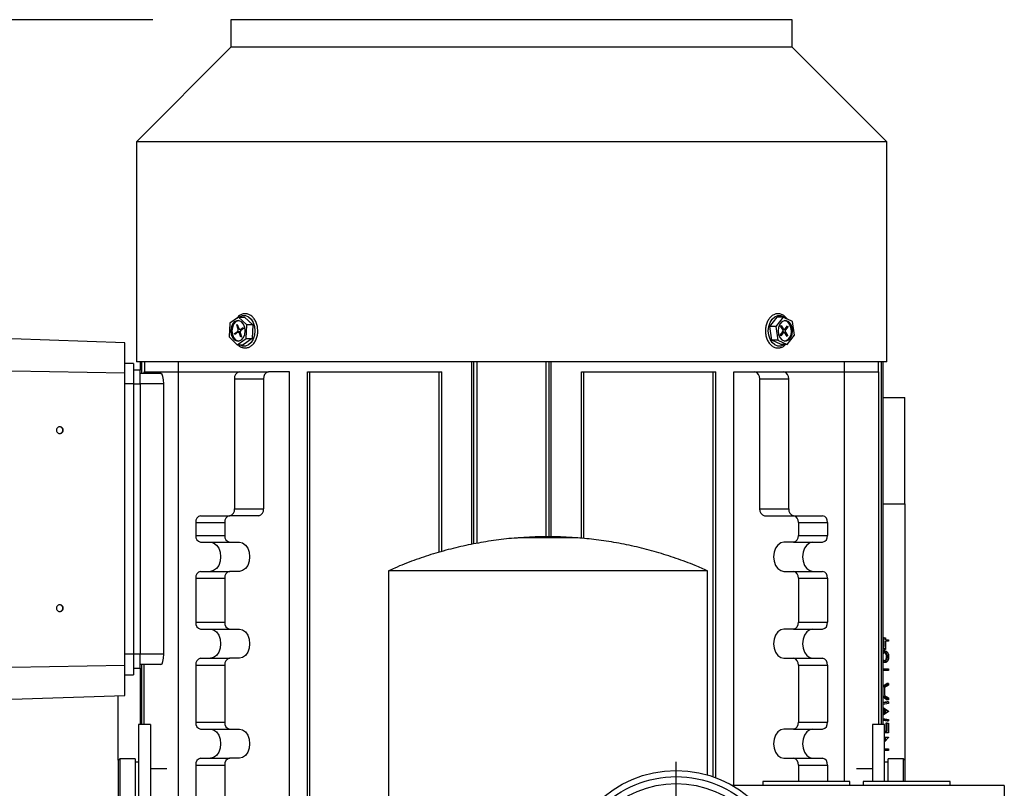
# Model space of a CAD drawing. Header units: inches. Extents: x 4 to 194, y 4 to 148.
# Tile 18 of 88: x 36 to 47, y 97 to 106. Entities that reach past the tile are written whole.
import ezdxf

# ---------------------------------------------------------------- set-up
doc = ezdxf.new("R2010")
doc.units = ezdxf.units.IN
doc.header["$LTSCALE"] = 18
doc.header["$MEASUREMENT"] = 0
doc.linetypes.add('CENTERX2', pattern=[0.8, 0.5, -0.1, 0.1, -0.1])
doc.layers.add('CENTER', color=40, linetype='CENTERX2')
doc.layers.add('DIMENSIONS', color=140, linetype='Continuous', lineweight=25)
doc.styles.add('SLDTEXTSTYLE0', font='TXT', dxfattribs={"width": 0.7})
doc.dimstyles.new('SLDDIMSTYLE1', dxfattribs={"dimtxt": 1.529297, "dimasz": 2.34, "dimexe": 0, "dimexo": 0.0625, "dimgap": 0.382324, "dimtad": 0, "dimtih": 1, "dimtoh": 1, "dimrnd": 1e-09, "dimzin": 12, "dimdsep": 46, "dimtxsty": 'SLDTEXTSTYLE0', "dimsah": 1, "dimcen": 0.09, "dimadec": 0, "dimazin": 3, "dimtfac": 1, "dimtofl": 0, "dimtmove": 0, "dimatfit": 3, "dimfxl": 0, "dimfrac": 2, "dimtolj": 1, "dimtzin": 12, "dimarcsym": 0})

# ---------------------------------------------------------------- blocks, each defined once
blk = doc.blocks.new('_D_1')
at = {"layer": 'DIMENSIONS'}
for p, q in [((37.17, 106.236), (21.167, 106.236)), ((23.417, 106.236), (23.417, 93.301)), ((20.509, 90.528), (19.995, 90.528)), ((19.995, 90.528), (19.995, 88.098)), ((26.326, 90.528), (26.839, 90.528)), ((26.839, 90.528), (26.839, 88.098)), ((19.995, 88.098), (20.509, 88.098)), ((26.839, 88.098), (26.326, 88.098)), ((23.417, 75.304), (23.417, 87.755)), ((31.336, 75.304), (21.167, 75.304))]:
    blk.add_line(p, q, dxfattribs=at)
for points in [[(23.417, 106.236), (23.057, 103.896), (23.777, 103.896)], [(23.417, 75.304), (23.777, 77.644), (23.057, 77.644)]]:
    blk.add_solid(points, dxfattribs=at)
at = {"layer": 'DIMENSIONS', "char_height": 1.5, "attachment_point": 1, "style": 'SLDTEXTSTYLE0'}
for s, insert in [('30.93', (20.509, 92.804)), ('785.7', (20.509, 90.031))]:
    blk.add_mtext(s, dxfattribs=dict(at, insert=insert))
blk = doc.blocks.new('SW_CENTERMARKSYMBOL_6')
at = {"layer": 'CENTER', "color": 0}
for p, q in [((0, 0.2), (0, 1.4)), ((-0.2, 0), (-1.4, 0)), ((0, 0), (-0.1, 0)), ((0, 0), (0, 0.1)), ((0, 0), (0, -0.1)), ((0, 0), (0.1, 0)), ((0.2, 0), (1.4, 0)), ((0, -0.2), (0, -1.4))]:
    blk.add_line(p, q, dxfattribs=at)

msp = doc.modelspace()

# ---------------------------------------------------------------- linework, layer by layer
for p, q in [((38.07, 106.236), (38.07, 105.918)), ((41.299, 106.236), (38.07, 106.236)), ((44.527, 106.236), (41.299, 106.236)), ((44.527, 105.918), (44.527, 106.236)), ((38.07, 105.918), (36.984, 104.832)), ((41.299, 105.918), (38.07, 105.918)), ((44.527, 105.918), (41.299, 105.918)), ((45.614, 104.832), (44.527, 105.918)), ((36.984, 104.832), (36.984, 102.299)), ((41.299, 104.832), (36.984, 104.832)), ((45.614, 104.832), (41.299, 104.832)), ((45.614, 102.299), (45.614, 104.832)), ((38.057, 102.746), (38.049, 102.587)), ((38.158, 102.816), (38.057, 102.746)), ((38.158, 102.816), (38.227, 102.816)), ((38.251, 102.727), (38.158, 102.816)), ((38.227, 102.816), (38.321, 102.727)), ((44.271, 102.707), (44.355, 102.813)), ((44.424, 102.813), (44.34, 102.707)), ((44.424, 102.813), (44.355, 102.813)), ((44.531, 102.763), (44.424, 102.813)), ((44.554, 102.607), (44.531, 102.763)), ((38.112, 102.628), (38.146, 102.651)), ((38.116, 102.617), (38.112, 102.628)), ((38.112, 102.628), (38.131, 102.628)), ((38.15, 102.641), (38.116, 102.617)), ((38.136, 102.725), (38.143, 102.73)), ((38.152, 102.677), (38.136, 102.725)), ((38.136, 102.725), (38.145, 102.725)), ((38.143, 102.73), (38.16, 102.683)), ((38.146, 102.651), (38.175, 102.651)), ((38.162, 102.677), (38.152, 102.677)), ((38.175, 102.643), (38.156, 102.643)), ((38.185, 102.584), (38.168, 102.632)), ((38.168, 102.632), (38.178, 102.632)), ((38.172, 102.672), (38.195, 102.672)), ((38.176, 102.637), (38.192, 102.589)), ((38.179, 102.674), (38.212, 102.697)), ((38.197, 102.674), (38.179, 102.674)), ((38.216, 102.686), (38.182, 102.663)), ((38.212, 102.697), (38.216, 102.686)), ((38.244, 102.568), (38.251, 102.727)), ((38.321, 102.727), (38.251, 102.727)), ((38.321, 102.727), (38.313, 102.568)), ((44.294, 102.551), (44.271, 102.707)), ((44.34, 102.707), (44.271, 102.707)), ((44.34, 102.707), (44.363, 102.551)), ((44.389, 102.609), (44.417, 102.644)), ((44.393, 102.712), (44.399, 102.72)), ((44.418, 102.672), (44.393, 102.712)), ((44.423, 102.636), (44.395, 102.6)), ((44.399, 102.72), (44.424, 102.68)), ((44.41, 102.636), (44.423, 102.636)), ((44.424, 102.68), (44.413, 102.68)), ((44.432, 102.641), (44.414, 102.641)), ((44.415, 102.642), (44.449, 102.642)), ((44.417, 102.674), (44.435, 102.674)), ((44.45, 102.67), (44.42, 102.67)), ((44.467, 102.594), (44.442, 102.634)), ((44.444, 102.679), (44.472, 102.714)), ((44.449, 102.642), (44.474, 102.602)), ((44.478, 102.705), (44.45, 102.67)), ((44.465, 102.705), (44.478, 102.705)), ((44.472, 102.714), (44.478, 102.705)), ((36.85, 102.519), (35.551, 102.565)), ((36.85, 102.172), (36.85, 102.519)), ((38.049, 102.587), (38.143, 102.498)), ((38.143, 102.498), (38.244, 102.568)), ((38.192, 102.589), (38.185, 102.584)), ((38.313, 102.568), (38.212, 102.498)), ((38.244, 102.568), (38.313, 102.568)), ((44.363, 102.551), (44.294, 102.551)), ((44.401, 102.501), (44.294, 102.551)), ((44.363, 102.551), (44.47, 102.501)), ((44.395, 102.6), (44.389, 102.609)), ((44.462, 102.602), (44.474, 102.602)), ((44.474, 102.602), (44.467, 102.594)), ((44.47, 102.501), (44.554, 102.607)), ((38.143, 102.498), (38.212, 102.498)), ((44.47, 102.501), (44.401, 102.501)), ((36.948, 102.283), (36.85, 102.283)), ((36.948, 102.283), (36.948, 102.047)), ((41.299, 102.299), (36.984, 102.299)), ((37.025, 102.299), (37.025, 102.204)), ((37.043, 102.165), (37.043, 102.299)), ((37.08, 102.185), (37.08, 102.299)), ((37.468, 102.185), (37.468, 102.299)), ((40.842, 100.203), (40.842, 102.299)), ((40.866, 100.208), (40.866, 102.299)), ((40.901, 100.213), (40.901, 102.299)), ((45.614, 102.299), (41.299, 102.299)), ((41.696, 100.289), (41.696, 102.299)), ((41.732, 100.289), (41.732, 102.299)), ((41.755, 100.289), (41.755, 102.299)), ((45.13, 102.185), (45.13, 102.299)), ((45.518, 102.185), (45.518, 102.299)), ((45.554, 98.131), (45.554, 102.299)), ((45.573, 98.131), (45.573, 102.299)), ((36.85, 102.172), (35.551, 102.193)), ((36.85, 98.812), (36.85, 102.172)), ((37.027, 102.204), (36.948, 102.204)), ((37.027, 102.047), (37.027, 102.204)), ((37.073, 102.165), (37.073, 102.185)), ((37.073, 102.185), (37.468, 102.185)), ((37.468, 94.783), (37.468, 102.185)), ((37.468, 102.185), (38.167, 102.185)), ((38.167, 102.185), (38.501, 102.185)), ((38.743, 102.185), (38.501, 102.185)), ((38.743, 94.783), (38.743, 102.185)), ((38.951, 94.783), (38.951, 102.185)), ((38.951, 102.185), (38.978, 102.185)), ((38.978, 94.783), (38.978, 102.185)), ((38.978, 102.185), (40.467, 102.185)), ((40.467, 100.111), (40.467, 102.185)), ((40.467, 102.185), (40.495, 102.185)), ((40.495, 100.118), (40.495, 102.185)), ((42.102, 100.271), (42.102, 102.185)), ((42.102, 102.185), (42.13, 102.185)), ((42.13, 100.268), (42.13, 102.185)), ((42.13, 102.185), (43.619, 102.185)), ((43.619, 97.527), (43.619, 102.185)), ((43.619, 102.185), (43.647, 102.185)), ((43.647, 97.518), (43.647, 102.185)), ((43.855, 97.429), (43.855, 102.185)), ((43.855, 102.185), (44.097, 102.185)), ((44.097, 102.185), (44.431, 102.185)), ((44.431, 102.185), (45.13, 102.185)), ((45.13, 97.474), (45.13, 102.185)), ((45.13, 102.185), (45.524, 102.185)), ((45.524, 98.131), (45.524, 102.185)), ((37.265, 102.165), (37.027, 102.165)), ((38.111, 102.106), (38.445, 102.106)), ((38.111, 102.106), (38.111, 100.61)), ((38.445, 102.106), (38.445, 100.61)), ((44.152, 102.106), (44.152, 100.61)), ((44.152, 102.106), (44.486, 102.106)), ((44.486, 102.106), (44.486, 100.61)), ((36.948, 102.047), (36.85, 102.047)), ((36.948, 102.047), (36.948, 98.937)), ((36.948, 102.047), (37.027, 102.047)), ((37.027, 102.047), (37.027, 98.937)), ((37.296, 102.047), (37.027, 102.047)), ((37.296, 102.047), (37.296, 98.937)), ((45.573, 101.889), (45.823, 101.889)), ((45.823, 100.669), (45.823, 101.889)), ((36.137, 101.515), (36.141, 101.515)), ((38.111, 100.61), (38.445, 100.61)), ((44.152, 100.61), (44.486, 100.61)), ((45.573, 100.669), (45.823, 100.669)), ((45.823, 100.669), (45.823, 97.719)), ((37.721, 100.531), (38.056, 100.531)), ((38.39, 100.531), (38.056, 100.531)), ((44.208, 100.531), (44.542, 100.531)), ((44.542, 100.531), (44.876, 100.531)), ((37.666, 100.452), (37.666, 100.305)), ((37.666, 100.452), (38, 100.452)), ((38, 100.452), (38, 100.305)), ((44.598, 100.452), (44.598, 100.305)), ((44.598, 100.452), (44.932, 100.452)), ((44.932, 100.452), (44.932, 100.305)), ((37.666, 100.305), (38, 100.305)), ((41.571, 100.289), (41.373, 100.276)), ((41.717, 100.276), (41.373, 100.276)), ((41.717, 100.289), (41.571, 100.289)), ((41.862, 100.289), (41.717, 100.289)), ((42.06, 100.276), (41.717, 100.276)), ((42.06, 100.276), (41.862, 100.289)), ((44.598, 100.305), (44.932, 100.305)), ((37.721, 100.226), (38.056, 100.226)), ((38.056, 100.226), (38.167, 100.226)), ((44.542, 100.226), (44.431, 100.226)), ((44.542, 100.226), (44.876, 100.226)), ((37.666, 99.813), (37.666, 99.305)), ((37.666, 99.813), (38, 99.813)), ((37.721, 99.891), (38.056, 99.891)), ((38, 99.813), (38, 99.305)), ((38.167, 99.891), (38.056, 99.891)), ((39.882, 99.898), (39.882, 95.179)), ((43.552, 99.898), (39.882, 99.898)), ((43.552, 97.549), (43.552, 99.898)), ((44.431, 99.891), (44.542, 99.891)), ((44.542, 99.891), (44.876, 99.891)), ((44.598, 99.813), (44.598, 99.305)), ((44.598, 99.813), (44.932, 99.813)), ((44.932, 99.813), (44.932, 99.305)), ((36.137, 99.468), (36.141, 99.468)), ((37.666, 99.305), (38, 99.305)), ((37.721, 99.226), (38.056, 99.226)), ((38.056, 99.226), (38.167, 99.226)), ((44.542, 99.226), (44.431, 99.226)), ((44.542, 99.226), (44.876, 99.226)), ((44.598, 99.305), (44.932, 99.305)), ((45.586, 99.127), (45.573, 99.127)), ((45.586, 99.104), (45.586, 99.127)), ((45.586, 99.127), (45.601, 99.127)), ((45.601, 99.127), (45.601, 99.104)), ((45.573, 99.104), (45.586, 99.104)), ((45.586, 99.087), (45.573, 99.087)), ((45.573, 99.041), (45.586, 99.028)), ((45.601, 98.993), (45.573, 99.02)), ((45.573, 99.007), (45.587, 98.993)), ((45.586, 99.028), (45.586, 99.087)), ((45.601, 99.104), (45.633, 99.104)), ((45.633, 99.087), (45.601, 99.087)), ((45.601, 99.087), (45.601, 98.993)), ((45.633, 99.104), (45.633, 99.087)), ((36.948, 98.937), (36.85, 98.937)), ((36.948, 98.937), (36.948, 98.7)), ((37.027, 98.937), (36.948, 98.937)), ((37.027, 98.779), (37.027, 98.937)), ((37.296, 98.937), (37.027, 98.937)), ((37.721, 98.891), (38.056, 98.891)), ((38.167, 98.891), (38.056, 98.891)), ((44.431, 98.891), (44.542, 98.891)), ((44.542, 98.891), (44.876, 98.891)), ((45.592, 98.976), (45.578, 98.976)), ((45.601, 98.993), (45.587, 98.993)), ((45.622, 98.909), (45.608, 98.909)), ((35.551, 98.79), (36.85, 98.812)), ((36.85, 98.464), (36.85, 98.812)), ((36.948, 98.779), (37.027, 98.779)), ((37.025, 98.779), (37.025, 98.128)), ((37.265, 98.819), (37.027, 98.819)), ((37.043, 98.128), (37.043, 98.819)), ((37.073, 98.128), (37.073, 98.819)), ((37.666, 98.813), (37.666, 98.155)), ((37.666, 98.813), (38, 98.813)), ((38, 98.813), (38, 98.155)), ((44.598, 98.813), (44.598, 98.155)), ((44.598, 98.813), (44.932, 98.813)), ((44.932, 98.813), (44.932, 98.155)), ((45.593, 98.842), (45.58, 98.842)), ((36.85, 98.7), (36.948, 98.7)), ((45.573, 98.769), (45.633, 98.769)), ((45.633, 98.751), (45.573, 98.751)), ((45.633, 98.769), (45.633, 98.751)), ((45.619, 98.602), (45.573, 98.572)), ((45.573, 98.563), (45.633, 98.602)), ((45.633, 98.583), (45.588, 98.554)), ((45.588, 98.554), (45.588, 98.464)), ((45.633, 98.602), (45.619, 98.602)), ((45.633, 98.602), (45.633, 98.583)), ((35.551, 98.419), (36.85, 98.464)), ((36.774, 97.719), (36.774, 98.462)), ((45.574, 98.544), (45.573, 98.544)), ((45.573, 98.475), (45.574, 98.474)), ((45.633, 98.415), (45.573, 98.455)), ((45.573, 98.446), (45.619, 98.415)), ((45.574, 98.474), (45.574, 98.544)), ((45.588, 98.464), (45.633, 98.435)), ((45.633, 98.435), (45.633, 98.415)), ((45.619, 98.39), (45.573, 98.381)), ((45.573, 98.379), (45.633, 98.39)), ((45.633, 98.372), (45.573, 98.361)), ((45.573, 98.325), (45.633, 98.282)), ((45.633, 98.415), (45.619, 98.415)), ((45.633, 98.39), (45.619, 98.39)), ((45.633, 98.39), (45.633, 98.372)), ((45.608, 98.28), (45.573, 98.305)), ((45.573, 98.295), (45.594, 98.28)), ((45.594, 98.28), (45.573, 98.265)), ((45.573, 98.255), (45.608, 98.28)), ((45.633, 98.278), (45.573, 98.236)), ((45.608, 98.28), (45.594, 98.28)), ((45.633, 98.282), (45.633, 98.278)), ((37.145, 98.128), (37.007, 98.128)), ((37.007, 98.128), (37.007, 96.79)), ((37.145, 98.128), (37.145, 96.79)), ((37.666, 98.155), (38, 98.155)), ((44.598, 98.155), (44.932, 98.155)), ((45.59, 98.131), (45.452, 98.131)), ((45.452, 98.131), (45.452, 97.474)), ((45.573, 98.199), (45.633, 98.188)), ((45.633, 98.17), (45.573, 98.182)), ((45.573, 98.179), (45.619, 98.17)), ((45.59, 97.474), (45.59, 98.131)), ((45.605, 98.145), (45.605, 98.052)), ((45.619, 98.145), (45.605, 98.145)), ((45.619, 98.17), (45.633, 98.17)), ((45.619, 98.052), (45.619, 98.145)), ((45.619, 98.145), (45.633, 98.145)), ((45.633, 98.188), (45.633, 98.17)), ((45.633, 98.145), (45.633, 98.034)), ((37.721, 98.076), (38.056, 98.076)), ((38.056, 98.076), (38.167, 98.076)), ((44.542, 98.076), (44.431, 98.076)), ((44.542, 98.076), (44.876, 98.076)), ((45.59, 98.052), (45.619, 98.052)), ((45.633, 98.034), (45.59, 98.034)), ((45.59, 97.984), (45.633, 97.984)), ((45.633, 97.98), (45.59, 97.929)), ((45.633, 97.984), (45.633, 97.98)), ((45.59, 97.95), (45.603, 97.966)), ((45.603, 97.966), (45.59, 97.966)), ((45.59, 97.85), (45.633, 97.85)), ((45.633, 97.832), (45.59, 97.832)), ((45.633, 97.85), (45.633, 97.832)), ((36.791, 97.736), (36.771, 97.716)), ((36.771, 97.716), (36.771, 97.204)), ((36.968, 97.736), (36.791, 97.736)), ((36.791, 97.736), (36.791, 97.46)), ((36.968, 97.736), (36.968, 97.46)), ((37.007, 97.696), (36.968, 97.696)), ((37.666, 97.663), (37.666, 97.155)), ((37.666, 97.663), (38, 97.663)), ((37.721, 97.742), (38.056, 97.742)), ((38, 97.663), (38, 97.155)), ((38.167, 97.742), (38.056, 97.742)), ((44.431, 97.742), (44.542, 97.742)), ((44.542, 97.742), (44.876, 97.742)), ((44.598, 97.663), (44.932, 97.663)), ((44.598, 97.663), (44.598, 97.474)), ((44.932, 97.663), (44.932, 97.474)), ((45.629, 97.696), (45.59, 97.696)), ((45.807, 97.736), (45.629, 97.736)), ((45.629, 97.474), (45.629, 97.736)), ((45.826, 97.716), (45.807, 97.736)), ((45.807, 97.474), (45.807, 97.736)), ((45.826, 97.474), (45.826, 97.716)), ((37.333, 97.618), (37.145, 97.618)), ((45.452, 97.618), (45.265, 97.618)), ((36.791, 97.46), (36.791, 97.185)), ((36.968, 97.46), (36.968, 97.185)), ((46.967, 97.429), (43.836, 97.429)), ((44.188, 97.474), (44.188, 97.429)), ((44.688, 97.474), (44.188, 97.474)), ((45.188, 97.474), (44.688, 97.474)), ((45.188, 97.429), (45.188, 97.474)), ((45.342, 97.474), (45.342, 97.429)), ((45.842, 97.474), (45.342, 97.474)), ((46.342, 97.474), (45.842, 97.474)), ((46.342, 97.429), (46.342, 97.474)), ((46.967, 97.429), (46.967, 92.429))]:
    msp.add_line(p, q)
at = {"flags": 128}
for points in [[(38.234, 102.657), (38.229, 102.697), (38.214, 102.733), (38.192, 102.759), (38.165, 102.773), (38.136, 102.773), (38.108, 102.759), (38.086, 102.733), (38.072, 102.697), (38.067, 102.657), (38.072, 102.617), (38.086, 102.581), (38.108, 102.555), (38.136, 102.541), (38.165, 102.541), (38.192, 102.555), (38.214, 102.581), (38.229, 102.617), (38.234, 102.657)], [(38.157, 102.775), (38.15, 102.773), (38.122, 102.759), (38.1, 102.733), (38.086, 102.697), (38.081, 102.657), (38.086, 102.617), (38.1, 102.581), (38.122, 102.555), (38.15, 102.541), (38.157, 102.539)], [(38.164, 102.816), (38.168, 102.818), (38.202, 102.832), (38.238, 102.832), (38.272, 102.818), (38.302, 102.791), (38.325, 102.753), (38.34, 102.707), (38.345, 102.657)], [(44.437, 102.501), (44.43, 102.496), (44.396, 102.482), (44.36, 102.482), (44.326, 102.496), (44.296, 102.523), (44.272, 102.561), (44.258, 102.607), (44.252, 102.657), (44.258, 102.707), (44.272, 102.753), (44.296, 102.791), (44.326, 102.818), (44.36, 102.832), (44.396, 102.832), (44.43, 102.818), (44.452, 102.8)], [(44.531, 102.657), (44.526, 102.697), (44.511, 102.733), (44.489, 102.759), (44.462, 102.773), (44.433, 102.773), (44.406, 102.759), (44.383, 102.733), (44.369, 102.697), (44.364, 102.657), (44.369, 102.617), (44.383, 102.581), (44.406, 102.555), (44.433, 102.541), (44.462, 102.541), (44.489, 102.555), (44.511, 102.581), (44.526, 102.617), (44.531, 102.657)], [(44.517, 102.657), (44.512, 102.697), (44.497, 102.733), (44.475, 102.759), (44.448, 102.773), (44.44, 102.775)], [(38.15, 102.641), (38.152, 102.642), (38.155, 102.642), (38.158, 102.642), (38.16, 102.641), (38.163, 102.64), (38.165, 102.638), (38.167, 102.635), (38.168, 102.632)], [(38.179, 102.674), (38.176, 102.672), (38.173, 102.672), (38.171, 102.672), (38.168, 102.673), (38.165, 102.674), (38.163, 102.677), (38.161, 102.679), (38.16, 102.683)], [(38.345, 102.657), (38.34, 102.607), (38.325, 102.561), (38.302, 102.523), (38.272, 102.496), (38.238, 102.482), (38.202, 102.482), (38.168, 102.496), (38.164, 102.498)], [(37.833, 100.226), (37.869, 100.218), (37.902, 100.194), (37.929, 100.157), (37.945, 100.11), (37.951, 100.059), (37.945, 100.007), (37.929, 99.96), (37.902, 99.923), (37.869, 99.9), (37.833, 99.891)], [(38.167, 100.226), (38.203, 100.218), (38.236, 100.194), (38.263, 100.157), (38.279, 100.11), (38.285, 100.059), (38.279, 100.007), (38.263, 99.96), (38.236, 99.923), (38.203, 99.9), (38.167, 99.891)], [(44.431, 100.226), (44.394, 100.218), (44.361, 100.194), (44.335, 100.157), (44.318, 100.11), (44.312, 100.059), (44.318, 100.007), (44.335, 99.96), (44.361, 99.923), (44.394, 99.9), (44.431, 99.891)], [(44.765, 100.226), (44.728, 100.218), (44.695, 100.194), (44.669, 100.157), (44.652, 100.11), (44.646, 100.059), (44.652, 100.007), (44.669, 99.96), (44.695, 99.923), (44.728, 99.9), (44.765, 99.891)], [(37.833, 99.226), (37.869, 99.218), (37.902, 99.194), (37.929, 99.157), (37.945, 99.11), (37.951, 99.059), (37.945, 99.007), (37.929, 98.96), (37.902, 98.923), (37.869, 98.9), (37.833, 98.891)], [(38.167, 99.226), (38.203, 99.218), (38.236, 99.194), (38.263, 99.157), (38.279, 99.11), (38.285, 99.059), (38.279, 99.007), (38.263, 98.96), (38.236, 98.923), (38.203, 98.9), (38.167, 98.891)], [(44.431, 99.226), (44.394, 99.218), (44.361, 99.194), (44.335, 99.157), (44.318, 99.11), (44.312, 99.059), (44.318, 99.007), (44.335, 98.96), (44.361, 98.923), (44.394, 98.9), (44.431, 98.891)], [(44.765, 99.226), (44.728, 99.218), (44.695, 99.194), (44.669, 99.157), (44.652, 99.11), (44.646, 99.059), (44.652, 99.007), (44.669, 98.96), (44.695, 98.923), (44.728, 98.9), (44.765, 98.891)], [(37.833, 98.076), (37.869, 98.068), (37.902, 98.044), (37.929, 98.007), (37.945, 97.961), (37.951, 97.909), (37.945, 97.857), (37.929, 97.811), (37.902, 97.774), (37.869, 97.75), (37.833, 97.742)], [(38.167, 98.076), (38.203, 98.068), (38.236, 98.044), (38.263, 98.007), (38.279, 97.961), (38.285, 97.909), (38.279, 97.857), (38.263, 97.811), (38.236, 97.774), (38.203, 97.75), (38.167, 97.742)], [(44.431, 98.076), (44.394, 98.068), (44.361, 98.044), (44.335, 98.007), (44.318, 97.961), (44.312, 97.909), (44.318, 97.857), (44.335, 97.811), (44.361, 97.774), (44.394, 97.75), (44.431, 97.742)], [(44.765, 98.076), (44.728, 98.068), (44.695, 98.044), (44.669, 98.007), (44.652, 97.961), (44.646, 97.909), (44.652, 97.857), (44.669, 97.811), (44.695, 97.774), (44.728, 97.75), (44.765, 97.742)]]:
    msp.add_lwpolyline(points, dxfattribs=at)
for radius in [1.3, 1.15]:
    msp.add_circle((43.192, 96.3), radius)
for centre, radius, start, end in [((38.13, 102.669), 0.0237, 311.5614, 21.2663), ((38.198, 102.645), 0.0237, 131.5614, 201.2663), ((44.396, 102.659), 0.0254, 324.6178, 30.874), ((44.432, 102.629), 0.0114, 25.9954, 145.0021), ((44.435, 102.685), 0.0114, 205.9954, 325.0021), ((44.41, 102.643), 0.108, 286.2366, 7.6799), ((44.47, 102.655), 0.0254, 144.6178, 210.874), ((38.181, 102.116), 0.0703, 101.4218, 188.0495), ((38.515, 102.116), 0.0703, 101.4218, 188.0495), ((44.083, 102.116), 0.0703, 351.9505, 78.5782), ((44.417, 102.116), 0.0703, 351.9505, 78.5782), ((36.101, 101.515), 0.0393, 359.9719, 180.0281), ((36.101, 101.515), 0.0393, 179.9719, 0.0281), ((36.098, 101.515), 0.0394, 359.9831, 87.4802), ((36.098, 101.515), 0.0394, 272.5198, 0.0169), ((38.042, 100.6), 0.0703, 281.4218, 8.0495), ((38.376, 100.6), 0.0703, 281.4218, 8.0495), ((44.222, 100.6), 0.0703, 171.9505, 258.5782), ((44.556, 100.6), 0.0703, 171.9505, 258.5782), ((37.735, 100.462), 0.0703, 101.4218, 188.0495), ((38.069, 100.462), 0.0703, 101.4218, 188.0495), ((44.528, 100.462), 0.0703, 351.9505, 78.5782), ((44.862, 100.462), 0.0703, 351.9505, 78.5782), ((37.735, 100.295), 0.0703, 171.9505, 258.5782), ((38.069, 100.295), 0.0703, 171.9505, 258.5782), ((44.528, 100.295), 0.0703, 281.4218, 8.0495), ((44.862, 100.295), 0.0703, 281.4218, 8.0495), ((37.735, 99.822), 0.0703, 101.4218, 188.0495), ((38.069, 99.822), 0.0703, 101.4218, 188.0495), ((44.528, 99.822), 0.0703, 351.9505, 78.5782), ((44.862, 99.822), 0.0703, 351.9505, 78.5782), ((36.101, 99.468), 0.0393, 359.9719, 180.0281), ((36.101, 99.468), 0.0393, 179.9719, 0.0281), ((36.098, 99.468), 0.0394, 359.9831, 87.4802), ((36.098, 99.468), 0.0394, 272.5198, 0.0169), ((37.735, 99.295), 0.0703, 171.9505, 258.5782), ((38.069, 99.295), 0.0703, 171.9505, 258.5782), ((44.528, 99.295), 0.0703, 281.4218, 8.0495), ((44.862, 99.295), 0.0703, 281.4218, 8.0495), ((37.735, 98.822), 0.0703, 101.4218, 188.0495), ((38.069, 98.822), 0.0703, 101.4218, 188.0495), ((44.528, 98.822), 0.0703, 351.9505, 78.5782), ((44.862, 98.822), 0.0703, 351.9505, 78.5782), ((37.735, 98.145), 0.0703, 171.9505, 258.5782), ((38.069, 98.145), 0.0703, 171.9505, 258.5782), ((44.528, 98.145), 0.0703, 281.4218, 8.0495), ((44.862, 98.145), 0.0703, 281.4218, 8.0495), ((37.735, 97.673), 0.0703, 101.4218, 188.0495), ((38.069, 97.673), 0.0703, 101.4218, 188.0495), ((44.528, 97.673), 0.0703, 351.9505, 78.5782), ((44.862, 97.673), 0.0703, 351.9505, 78.5782)]:
    msp.add_arc(centre, radius, start, end)
for centre, start_param, end_param in [((37.265, 102.047), 4.712389, 6.283185), ((37.265, 98.937), 3.141593, 4.712389)]:
    msp.add_ellipse(centre, major_axis=(0, 0.118), ratio=0.264838, start_param=start_param, end_param=end_param)
for points, knots in [([(38.379, 102.657), (38.378, 102.666), (38.378, 102.691), (38.369, 102.732), (38.351, 102.776), (38.325, 102.813), (38.293, 102.839), (38.256, 102.854), (38.218, 102.855), (38.183, 102.843), (38.154, 102.825), (38.141, 102.807), (38.136, 102.801)], [0, 0, 0, 0, 0.059081, 0.170258, 0.282014, 0.394227, 0.506336, 0.616894, 0.724675, 0.830712, 0.936875, 1, 1, 1, 1]), ([(44.467, 102.793), (44.463, 102.799), (44.451, 102.818), (44.423, 102.839), (44.387, 102.854), (44.349, 102.855), (44.313, 102.844), (44.28, 102.821), (44.253, 102.788), (44.233, 102.747), (44.221, 102.7), (44.217, 102.65), (44.223, 102.601), (44.238, 102.554), (44.261, 102.515), (44.291, 102.484), (44.327, 102.464), (44.364, 102.458), (44.401, 102.465), (44.43, 102.479), (44.444, 102.494), (44.449, 102.499)], [0, 0, 0, 0, 0.028851, 0.085643, 0.141649, 0.196249, 0.249965, 0.303745, 0.358524, 0.414251, 0.470423, 0.526698, 0.583068, 0.639598, 0.696356, 0.753235, 0.809653, 0.864816, 0.918736, 0.972343, 1, 1, 1, 1]), ([(38.149, 102.499), (38.153, 102.494), (38.167, 102.479), (38.197, 102.465), (38.234, 102.458), (38.271, 102.465), (38.305, 102.483), (38.334, 102.512), (38.357, 102.55), (38.373, 102.595), (38.378, 102.632), (38.379, 102.653), (38.379, 102.657)], [0, 0, 0, 0, 0.050771, 0.168367, 0.283347, 0.395736, 0.507471, 0.620737, 0.736235, 0.853069, 0.97031, 1, 1, 1, 1]), ([(41.375, 100.275), (41.359, 100.274), (41.264, 100.269), (41.091, 100.247), (40.858, 100.208), (40.626, 100.157), (40.398, 100.094), (40.174, 100.018), (40.003, 99.952), (39.908, 99.908), (39.885, 99.898)], [0, 0, 0, 0, 0.031588, 0.184698, 0.337822, 0.490959, 0.64411, 0.797277, 0.950462, 1, 1, 1, 1]), ([(43.551, 99.897), (43.505, 99.917), (43.387, 99.97), (43.191, 100.042), (42.966, 100.114), (42.737, 100.174), (42.505, 100.221), (42.278, 100.256), (42.127, 100.269), (42.055, 100.276)], [0, 0, 0, 0, 0.098125, 0.250551, 0.402996, 0.555458, 0.707936, 0.860427, 1, 1, 1, 1]), ([(45.573, 98.967), (45.576, 98.97), (45.582, 98.975), (45.589, 98.975), (45.592, 98.976)], [0, 0, 0, 0, 0.48204, 1, 1, 1, 1]), ([(45.593, 98.958), (45.588, 98.957), (45.58, 98.955), (45.575, 98.947), (45.573, 98.944)], [0, 0, 0, 0, 0.602064, 1, 1, 1, 1]), ([(45.579, 98.958), (45.581, 98.958), (45.583, 98.958), (45.587, 98.956), (45.589, 98.955), (45.595, 98.951), (45.598, 98.947), (45.603, 98.938), (45.605, 98.932), (45.607, 98.923), (45.608, 98.921), (45.608, 98.915), (45.608, 98.912), (45.608, 98.909)], [0, 0, 0, 0, 0.125, 0.125, 0.25, 0.25, 0.5, 0.5, 0.75, 0.75, 0.875, 0.875, 1, 1, 1, 1]), ([(45.608, 98.909), (45.608, 98.906), (45.608, 98.903), (45.608, 98.897), (45.607, 98.894), (45.606, 98.885), (45.604, 98.88), (45.599, 98.87), (45.596, 98.866), (45.59, 98.862), (45.588, 98.861), (45.584, 98.86), (45.582, 98.86), (45.58, 98.859)], [0, 0, 0, 0, 0.125, 0.125, 0.25, 0.25, 0.5, 0.5, 0.75, 0.75, 0.875, 0.875, 1, 1, 1, 1]), ([(45.592, 98.976), (45.595, 98.975), (45.598, 98.975), (45.603, 98.974), (45.605, 98.973), (45.61, 98.97), (45.613, 98.969), (45.616, 98.966), (45.617, 98.965), (45.619, 98.963), (45.62, 98.962), (45.621, 98.961)], [0, 0, 0, 0, 0.25, 0.25, 0.5, 0.5, 0.75, 0.75, 0.875, 0.875, 1, 1, 1, 1]), ([(45.622, 98.909), (45.622, 98.912), (45.622, 98.915), (45.622, 98.921), (45.621, 98.923), (45.619, 98.932), (45.617, 98.938), (45.612, 98.947), (45.609, 98.951), (45.603, 98.955), (45.601, 98.956), (45.597, 98.958), (45.595, 98.958), (45.593, 98.958)], [0, 0, 0, 0, 0.125, 0.125, 0.25, 0.25, 0.5, 0.5, 0.75, 0.75, 0.875, 0.875, 1, 1, 1, 1]), ([(45.636, 98.908), (45.636, 98.904), (45.636, 98.9), (45.636, 98.892), (45.635, 98.887), (45.632, 98.875), (45.629, 98.868), (45.621, 98.856), (45.616, 98.851), (45.608, 98.845), (45.605, 98.844), (45.601, 98.843), (45.599, 98.842), (45.596, 98.842), (45.595, 98.842), (45.593, 98.842)], [0, 0, 0, 0, 0.125, 0.125, 0.25, 0.25, 0.5, 0.5, 0.75, 0.75, 0.875, 0.875, 0.9375, 0.9375, 1, 1, 1, 1]), ([(45.594, 98.859), (45.596, 98.86), (45.598, 98.86), (45.602, 98.861), (45.604, 98.862), (45.61, 98.866), (45.613, 98.87), (45.618, 98.88), (45.62, 98.885), (45.621, 98.894), (45.622, 98.897), (45.622, 98.903), (45.622, 98.906), (45.622, 98.909)], [0, 0, 0, 0, 0.125, 0.125, 0.25, 0.25, 0.5, 0.5, 0.75, 0.75, 0.875, 0.875, 1, 1, 1, 1]), ([(45.621, 98.961), (45.622, 98.959), (45.624, 98.957), (45.626, 98.954), (45.627, 98.952), (45.63, 98.946), (45.632, 98.942), (45.634, 98.932), (45.635, 98.928), (45.636, 98.918), (45.636, 98.913), (45.636, 98.908)], [0, 0, 0, 0, 0.125, 0.125, 0.25, 0.25, 0.5, 0.5, 0.75, 0.75, 1, 1, 1, 1]), ([(45.573, 98.874), (45.573, 98.873), (45.575, 98.868), (45.583, 98.862), (45.59, 98.86), (45.594, 98.859)], [0, 0, 0, 0, 0.0524198, 0.5266389, 1, 1, 1, 1]), ([(45.593, 98.842), (45.589, 98.842), (45.581, 98.843), (45.575, 98.849), (45.573, 98.851)], [0, 0, 0, 0, 0.628214, 1, 1, 1, 1]), ([(43.192, 95.07), (42.866, 95.07), (42.553, 95.199), (42.091, 95.661), (41.962, 95.973), (41.962, 96.626), (42.091, 96.939), (42.553, 97.4), (42.866, 97.53), (43.192, 97.53)], [0, 0, 0, 0, 0.25, 0.25, 0.5, 0.5, 0.75, 0.75, 1, 1, 1, 1]), ([(43.192, 97.53), (43.518, 97.53), (43.831, 97.4), (44.292, 96.939), (44.422, 96.626), (44.422, 95.973), (44.292, 95.661), (43.831, 95.199), (43.518, 95.07), (43.192, 95.07)], [0, 0, 0, 0, 0.25, 0.25, 0.5, 0.5, 0.75, 0.75, 1, 1, 1, 1])]:
    msp.add_open_spline(points, degree=3, knots=knots)

# ---------------------------------------------------------------- block references
at = {"layer": 'CENTER'}
msp.add_blockref('SW_CENTERMARKSYMBOL_6', (43.192, 96.3), dxfattribs=at)

# ---------------------------------------------------------------- dimensions: what is measured, and where the dimension line sits
at = {"layer": 'DIMENSIONS'}
dim = msp.add_linear_dim(base=(23.417, 106.236), p1=(32.236, 75.304), p2=(38.07, 106.236), angle=90, dimstyle='SLDDIMSTYLE1', dxfattribs=at)
dim.commit()
dim.dimension.update_dxf_attribs({"geometry": '_D_1', "text_midpoint": (23.417, 90.528), "dimtype": 160})

doc.saveas('drawing.dxf')
